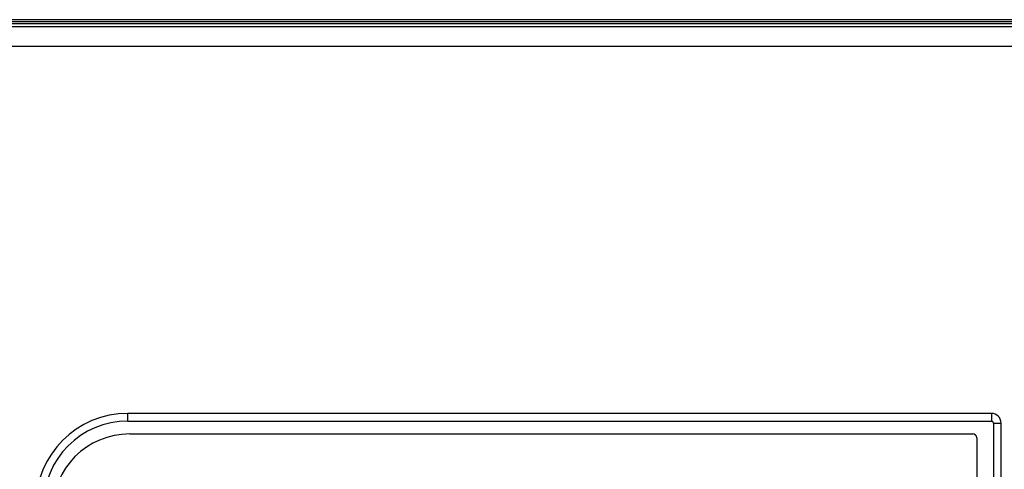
# Model space of a CAD drawing. Header units: millimetres. Extents: x 20 to 170, y 84 to 186.
# Tile 5 of 10: x 52 to 103, y 163 to 186. Entities that reach past the tile are written whole.
import ezdxf

# ---------------------------------------------------------------- set-up
doc = ezdxf.new("R2010")
doc.units = ezdxf.units.MM
doc.header["$LTSCALE"] = 17.512232
doc.layers.get('0').update_dxf_attribs({"linetype": 'CONTINUOUS'})

msp = doc.modelspace()

# ---------------------------------------------------------------- linework, layer by layer
at = {"color": 7, "linetype": 'Continuous'}
for p, q in [((167.27, 186.034), (32.27, 186.034)), ((35.17, 185.934), (161.213, 185.934)), ((170.27, 185.67), (20.27, 185.67)), ((165.165, 185.83), (25.375, 185.83)), ((20.27, 184.671), (170.27, 184.671)), ((57.37, 165.297), (57.37, 165.697)), ((102.031, 165.697), (57.37, 165.697)), ((102.031, 165.697), (102.031, 165.297)), ((57.37, 165.297), (102.031, 165.297)), ((102.131, 165.197), (102.131, 116.672)), ((102.131, 165.197), (102.531, 165.197)), ((102.531, 116.672), (102.531, 165.197)), ((57.47, 164.634), (101.07, 164.634)), ((101.27, 164.434), (101.27, 117.234))]:
    msp.add_line(p, q, dxfattribs=at)
for centre, radius, start, end in [((57.37, 160.934), 4.763, 90, 180), ((102.031, 165.197), 0.5, 0, 90), ((57.37, 160.934), 4.363, 90, 180), ((102.031, 165.197), 0.1, 0, 90), ((57.47, 160.634), 4, 90, 180), ((101.07, 164.434), 0.2, 0, 90)]:
    msp.add_arc(centre, radius, start, end, dxfattribs=at)

doc.saveas('drawing.dxf')
